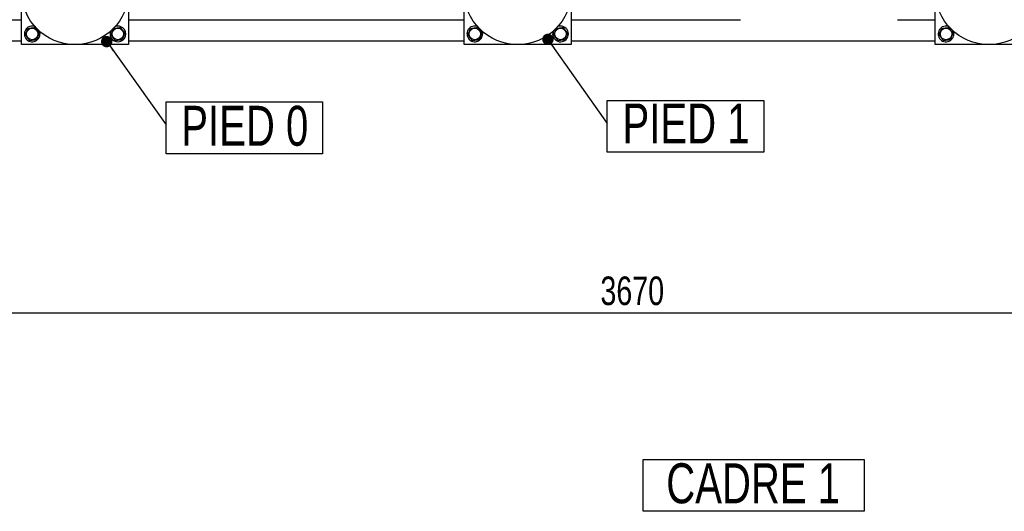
# Model space of a CAD drawing. Header units: millimetres. Extents: x 0 to 841, y 0 to 594.
# Tile 14 of 107: x 129 to 215, y 339 to 382. Entities that reach past the tile are written whole.
import ezdxf

# ---------------------------------------------------------------- set-up
doc = ezdxf.new("R2010")
doc.units = ezdxf.units.MM
doc.layers.add('COTES', color=1, linetype='Continuous')
doc.layers.add('NOTES', color=6, linetype='Continuous')
doc.layers.add('TRAIT-FORT', color=4, linetype='Continuous', lineweight=25)
doc.styles.add('SLDTEXTSTYLE0', font='TXT', dxfattribs={"width": 0.75})
doc.dimstyles.new('SLDDIMSTYLE0', dxfattribs={"dimtxt": 2.5, "dimasz": 2, "dimexe": 0, "dimexo": 0.0625, "dimtad": 1, "dimlfac": 16, "dimrnd": 1e-09, "dimzin": 12, "dimdsep": 46, "dimtxsty": 'SLDTEXTSTYLE0', "dimsah": 1, "dimcen": 0.09, "dimadec": 0, "dimazin": 3, "dimtfac": 1, "dimtofl": 0, "dimtmove": 0, "dimatfit": 3, "dimfxl": 1, "dimfrac": 2, "dimtolj": 1, "dimtzin": 12, "dimarcsym": 0})
doc.dimstyles.new('SLDDIMSTYLE1', dxfattribs={"dimtxt": 0.18, "dimasz": 1, "dimexe": 0, "dimexo": 0.0625, "dimgap": 0, "dimtad": 0, "dimtih": 1, "dimtoh": 1, "dimdec": 0, "dimrnd": 1e-09, "dimzin": 0, "dimdsep": 46, "dimtxsty": 'Standard', "dimblk1": 'DOT', "dimblk2": 'DOT', "dimsah": 1, "dimcen": 0.09, "dimadec": 0, "dimazin": 0, "dimtfac": 1, "dimtdec": 0, "dimtofl": 0, "dimtmove": 0, "dimatfit": 3, "dimldrblk": 'DOT', "dimfxl": 1, "dimfrac": 2, "dimtolj": 1, "dimtzin": 0, "dimarcsym": 0})

# ---------------------------------------------------------------- blocks, each defined once
blk = doc.blocks.new('SW_NOTE_1')
at = {"layer": 'NOTES', "color": 0}
for p, q in [((-0.07, 0.309), (-0.07, 4.837)), ((-0.07, 4.837), (19.301, 4.837)), ((19.301, 4.837), (19.301, 0.309)), ((19.301, 0.309), (-0.07, 0.309))]:
    blk.add_line(p, q, dxfattribs=at)
at = {"layer": 'NOTES', "color": 0, "insert": (9.57, 4.512), "char_height": 3.5, "attachment_point": 2, "style": 'SLDTEXTSTYLE0'}
blk.add_mtext('CADRE 1', dxfattribs=at)
blk = doc.blocks.new('_D_24')
at = {"layer": 'COTES', "color": 1, "transparency": 16777216}
for p, q in [((68.922, 379.166), (68.922, 355.325)), ((298.297, 379.166), (298.297, 355.325)), ((298.297, 356.325), (68.922, 356.325))]:
    blk.add_line(p, q, dxfattribs=at)
for points in [[(68.922, 356.325), (70.922, 355.825), (70.922, 356.825)], [(298.297, 356.325), (296.297, 356.825), (296.297, 355.825)]]:
    blk.add_solid(points, dxfattribs=at)
at = {"layer": 'COTES', "color": 1, "transparency": 16777216, "insert": (179.915, 359.548), "char_height": 2.5, "attachment_point": 1, "style": 'SLDTEXTSTYLE0'}
blk.add_mtext('3670', dxfattribs=at)
blk = doc.blocks.new('SW_NOTE_12')
at = {"layer": 'NOTES', "color": 0}
for p, q in [((0, -2.524), (0, 2.004)), ((0, 2.004), (13.711, 2.004)), ((13.711, 2.004), (13.711, -2.524)), ((13.711, -2.524), (0, -2.524))]:
    blk.add_line(p, q, dxfattribs=at)
at = {"layer": 'NOTES', "color": 0, "insert": (6.91, 1.743), "char_height": 3.5, "attachment_point": 2, "style": 'SLDTEXTSTYLE0'}
blk.add_mtext('PIED 1', dxfattribs=at)
blk = doc.blocks.new('_Dot')
at = {"color": 0, "linetype": 'ByBlock', "lineweight": -2}
blk.add_line((-0.5, 0), (-1, 0), dxfattribs=at)
at = {"color": 0, "linetype": 'ByBlock', "const_width": 0.5}
blk.add_lwpolyline([(-0.25, 0, 1), (0.25, 0, 1)], format="xyb", close=True, dxfattribs=at)
blk = doc.blocks.new('SW_NOTE_17')
at = {"layer": 'NOTES', "color": 0}
for p, q in [((0, -2.524), (0, 2.004)), ((0, 2.004), (13.711, 2.004)), ((13.711, 2.004), (13.711, -2.524)), ((13.711, -2.524), (0, -2.524))]:
    blk.add_line(p, q, dxfattribs=at)
at = {"layer": 'NOTES', "color": 0, "insert": (6.897, 1.669), "char_height": 3.5, "attachment_point": 2, "style": 'SLDTEXTSTYLE0'}
blk.add_mtext('PIED 0', dxfattribs=at)

msp = doc.modelspace()

# ---------------------------------------------------------------- linework, layer by layer
at = {"layer": 'TRAIT-FORT', "color": 4, "linetype": 'Continuous', "lineweight": 25}
for p, q in [((129.23466, 379.85399), (129.23466, 389.22899)), ((138.60966, 389.22899), (138.60966, 379.85399)), ((167.98466, 379.85399), (167.98466, 389.22899)), ((209.23466, 379.85399), (209.23466, 389.22899)), ((177.35966, 383.44774), (177.35966, 379.85399)), ((110.48466, 382.04149), (129.23466, 382.04149)), ((138.60966, 382.04149), (167.98466, 382.04149)), ((177.35966, 382.04149), (192.17216, 382.04149)), ((205.92216, 382.04149), (209.23466, 382.04149)), ((129.23466, 380.16649), (110.48466, 380.16649)), ((167.98466, 380.16649), (138.60966, 380.16649)), ((209.23466, 380.16649), (177.35966, 380.16649)), ((138.60966, 379.85399), (129.23466, 379.85399)), ((177.35966, 379.85399), (167.98466, 379.85399)), ((218.60966, 379.85399), (209.23466, 379.85399))]:
    msp.add_line(p, q, dxfattribs=at)
for centre, radius in [((133.92216, 384.54149), 4.6875), ((172.67216, 384.54149), 4.6875), ((213.92216, 384.54149), 4.6875), ((130.17216, 380.79149), 0.50469), ((137.67216, 380.79149), 0.50469), ((168.92216, 380.79149), 0.50469), ((176.42216, 380.79149), 0.50469), ((210.17216, 380.79149), 0.50469)]:
    msp.add_circle(centre, radius, dxfattribs=at)
for centre, start, end in [((130.17216, 380.79149), 67.4773264, 21.9860475), ((137.67216, 380.79149), 156.3019035, 67.4773264), ((137.67216, 380.79149), 67.4773264, 113.8641033), ((168.92216, 380.79149), 67.4773264, 21.9860475), ((176.42216, 380.79149), 159.9109612, 67.4773264), ((176.42216, 380.79149), 67.4773264, 110.0890821), ((210.17216, 380.79149), 67.4773264, 21.9860475)]:
    msp.add_arc(centre, 0.6875, start, end, dxfattribs=at)
for points, knots in [([(129.56342, 380.71574), (129.58414, 380.76478), (129.62604, 380.86393), (129.68811, 381.01084), (129.74745, 381.15127), (129.78382, 381.23736), (129.80218, 381.2808)], [0, 0, 0, 0, 0.26460494, 0.53494775, 0.76534313, 1, 1, 1, 1]), ([(129.80218, 381.2808), (129.87963, 381.29044), (130.00772, 381.30638), (130.19351, 381.3295), (130.3185, 381.34505), (130.39039, 381.354), (130.41092, 381.35656)], [0, 0, 0, 0, 0.38554949, 0.63764185, 0.89654625, 1, 1, 1, 1]), ([(130.78089, 380.86725), (130.74878, 380.90972), (130.68386, 380.99558), (130.58768, 381.12278), (130.49573, 381.24439), (130.43936, 381.31894), (130.41092, 381.35656)], [0, 0, 0, 0, 0.26460494, 0.53494775, 0.76534313, 1, 1, 1, 1]), ([(137.06342, 380.71574), (137.08414, 380.76478), (137.12604, 380.86393), (137.18811, 381.01084), (137.24745, 381.15127), (137.28382, 381.23736), (137.30218, 381.2808)], [0, 0, 0, 0, 0.26460494, 0.53494775, 0.76534313, 1, 1, 1, 1]), ([(137.30218, 381.2808), (137.37963, 381.29044), (137.50772, 381.30638), (137.69351, 381.3295), (137.8185, 381.34505), (137.89039, 381.354), (137.91092, 381.35656)], [0, 0, 0, 0, 0.38554949, 0.63764185, 0.89654625, 1, 1, 1, 1]), ([(138.28089, 380.86725), (138.24878, 380.90972), (138.18386, 380.99558), (138.08768, 381.12278), (137.99573, 381.24439), (137.93936, 381.31894), (137.91092, 381.35656)], [0, 0, 0, 0, 0.26460494, 0.53494775, 0.76534313, 1, 1, 1, 1]), ([(168.31342, 380.71574), (168.33414, 380.76478), (168.37604, 380.86393), (168.43811, 381.01084), (168.49745, 381.15127), (168.53382, 381.23736), (168.55218, 381.2808)], [0, 0, 0, 0, 0.26460494, 0.53494775, 0.76534313, 1, 1, 1, 1]), ([(168.55218, 381.2808), (168.62963, 381.29044), (168.75772, 381.30638), (168.94351, 381.3295), (169.0685, 381.34505), (169.14039, 381.354), (169.16092, 381.35656)], [0, 0, 0, 0, 0.38554949, 0.63764185, 0.89654625, 1, 1, 1, 1]), ([(169.53089, 380.86725), (169.49878, 380.90972), (169.43386, 380.99558), (169.33768, 381.12278), (169.24573, 381.24439), (169.18936, 381.31894), (169.16092, 381.35656)], [0, 0, 0, 0, 0.26460494, 0.53494775, 0.76534313, 1, 1, 1, 1]), ([(175.81342, 380.71574), (175.83414, 380.76478), (175.87604, 380.86393), (175.93811, 381.01084), (175.99745, 381.15127), (176.03382, 381.23736), (176.05218, 381.2808)], [0, 0, 0, 0, 0.26460494, 0.53494775, 0.76534313, 1, 1, 1, 1]), ([(176.05218, 381.2808), (176.12963, 381.29044), (176.25772, 381.30638), (176.44351, 381.3295), (176.5685, 381.34505), (176.64039, 381.354), (176.66092, 381.35656)], [0, 0, 0, 0, 0.38554949, 0.63764185, 0.89654625, 1, 1, 1, 1]), ([(177.03089, 380.86725), (176.99878, 380.90972), (176.93386, 380.99558), (176.83768, 381.12278), (176.74573, 381.24439), (176.68936, 381.31894), (176.66092, 381.35656)], [0, 0, 0, 0, 0.26460494, 0.53494775, 0.76534313, 1, 1, 1, 1]), ([(209.56342, 380.71574), (209.58414, 380.76478), (209.62604, 380.86393), (209.68811, 381.01084), (209.74745, 381.15127), (209.78382, 381.23736), (209.80218, 381.2808)], [0, 0, 0, 0, 0.26460494, 0.53494775, 0.76534313, 1, 1, 1, 1]), ([(209.80218, 381.2808), (209.87963, 381.29044), (210.00772, 381.30638), (210.19351, 381.3295), (210.3185, 381.34505), (210.39039, 381.354), (210.41092, 381.35656)], [0, 0, 0, 0, 0.38554949, 0.63764185, 0.89654625, 1, 1, 1, 1]), ([(210.78089, 380.86725), (210.74878, 380.90972), (210.68386, 380.99558), (210.58768, 381.12278), (210.49573, 381.24439), (210.43936, 381.31894), (210.41092, 381.35656)], [0, 0, 0, 0, 0.26460494, 0.53494775, 0.76534313, 1, 1, 1, 1]), ([(129.56342, 380.71574), (129.59553, 380.67327), (129.66045, 380.58741), (129.75663, 380.4602), (129.84858, 380.3386), (129.90495, 380.26405), (129.93339, 380.22643)], [0, 0, 0, 0, 0.26460494, 0.53494775, 0.76534313, 1, 1, 1, 1]), ([(129.93339, 380.22643), (130.01084, 380.23607), (130.13894, 380.25201), (130.32472, 380.27513), (130.44972, 380.29069), (130.52161, 380.29963), (130.54213, 380.30219)], [0, 0, 0, 0, 0.385549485, 0.637641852, 0.896546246, 1, 1, 1, 1]), ([(130.78089, 380.86725), (130.76017, 380.81821), (130.71828, 380.71906), (130.6562, 380.57215), (130.59686, 380.43172), (130.56049, 380.34563), (130.54213, 380.30219)], [0, 0, 0, 0, 0.26460494, 0.53494775, 0.76534313, 1, 1, 1, 1]), ([(137.06342, 380.71574), (137.09553, 380.67327), (137.16045, 380.58741), (137.25663, 380.4602), (137.34858, 380.3386), (137.40495, 380.26405), (137.43339, 380.22643)], [0, 0, 0, 0, 0.26460494, 0.53494775, 0.76534313, 1, 1, 1, 1]), ([(137.43339, 380.22643), (137.51084, 380.23607), (137.63894, 380.25201), (137.82472, 380.27513), (137.94972, 380.29069), (138.02161, 380.29963), (138.04213, 380.30219)], [0, 0, 0, 0, 0.385549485, 0.637641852, 0.896546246, 1, 1, 1, 1]), ([(138.28089, 380.86725), (138.26017, 380.81821), (138.21828, 380.71906), (138.1562, 380.57215), (138.09686, 380.43172), (138.06049, 380.34563), (138.04213, 380.30219)], [0, 0, 0, 0, 0.26460494, 0.53494775, 0.76534313, 1, 1, 1, 1]), ([(168.31342, 380.71574), (168.34553, 380.67327), (168.41045, 380.58741), (168.50663, 380.4602), (168.59858, 380.3386), (168.65495, 380.26405), (168.68339, 380.22643)], [0, 0, 0, 0, 0.26460494, 0.53494775, 0.76534313, 1, 1, 1, 1]), ([(168.68339, 380.22643), (168.76084, 380.23607), (168.88894, 380.25201), (169.07472, 380.27513), (169.19972, 380.29069), (169.27161, 380.29963), (169.29213, 380.30219)], [0, 0, 0, 0, 0.385549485, 0.637641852, 0.896546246, 1, 1, 1, 1]), ([(169.53089, 380.86725), (169.51017, 380.81821), (169.46828, 380.71906), (169.4062, 380.57215), (169.34686, 380.43172), (169.31049, 380.34563), (169.29213, 380.30219)], [0, 0, 0, 0, 0.26460494, 0.53494775, 0.76534313, 1, 1, 1, 1]), ([(175.81342, 380.71574), (175.84553, 380.67327), (175.91045, 380.58741), (176.00663, 380.4602), (176.09858, 380.3386), (176.15495, 380.26405), (176.18339, 380.22643)], [0, 0, 0, 0, 0.26460494, 0.53494775, 0.76534313, 1, 1, 1, 1]), ([(176.18339, 380.22643), (176.26084, 380.23607), (176.38894, 380.25201), (176.57472, 380.27513), (176.69972, 380.29069), (176.77161, 380.29963), (176.79213, 380.30219)], [0, 0, 0, 0, 0.385549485, 0.637641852, 0.896546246, 1, 1, 1, 1]), ([(177.03089, 380.86725), (177.01017, 380.81821), (176.96828, 380.71906), (176.9062, 380.57215), (176.84686, 380.43172), (176.81049, 380.34563), (176.79213, 380.30219)], [0, 0, 0, 0, 0.26460494, 0.53494775, 0.76534313, 1, 1, 1, 1]), ([(209.56342, 380.71574), (209.59553, 380.67327), (209.66045, 380.58741), (209.75663, 380.4602), (209.84858, 380.3386), (209.90495, 380.26405), (209.93339, 380.22643)], [0, 0, 0, 0, 0.26460494, 0.53494775, 0.76534313, 1, 1, 1, 1]), ([(209.93339, 380.22643), (210.01084, 380.23607), (210.13894, 380.25201), (210.32472, 380.27513), (210.44972, 380.29069), (210.52161, 380.29963), (210.54213, 380.30219)], [0, 0, 0, 0, 0.385549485, 0.637641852, 0.896546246, 1, 1, 1, 1]), ([(210.78089, 380.86725), (210.76017, 380.81821), (210.71828, 380.71906), (210.6562, 380.57215), (210.59686, 380.43172), (210.56049, 380.34563), (210.54213, 380.30219)], [0, 0, 0, 0, 0.26460494, 0.53494775, 0.76534313, 1, 1, 1, 1])]:
    msp.add_open_spline(points, degree=3, knots=knots, dxfattribs=at)

# ---------------------------------------------------------------- block references
at = {"layer": 'NOTES', "color": 211}
for name, p in [('SW_NOTE_12', (180.50314, 372.95597)), ('SW_NOTE_17', (141.88679, 372.83019)), ('SW_NOTE_1', (183.7175, 338.67606))]:
    msp.add_blockref(name, p, dxfattribs=at)

# ---------------------------------------------------------------- dimensions: what is measured, and where the dimension line sits
at = {"layer": 'COTES', "color": 1}
dim = msp.add_linear_dim(base=(68.92216, 356.32515), p1=(298.29716, 380.16649), p2=(68.92216, 380.16649), dimstyle='SLDDIMSTYLE0', dxfattribs=at)
dim.commit()
dim.dimension.update_dxf_attribs({"geometry": '_D_24', "text_midpoint": (183.60966, 356.32515), "dimtype": 160})

# ---------------------------------------------------------------- leaders
at = {"layer": 'NOTES', "color": 211}
for points in [[(136.69495, 380.11843), (141.88679, 372.83019)], [(175.32378, 380.31866), (180.50314, 372.95597)]]:
    msp.add_leader(points, dimstyle='SLDDIMSTYLE1', dxfattribs=at)

doc.saveas('drawing.dxf')
